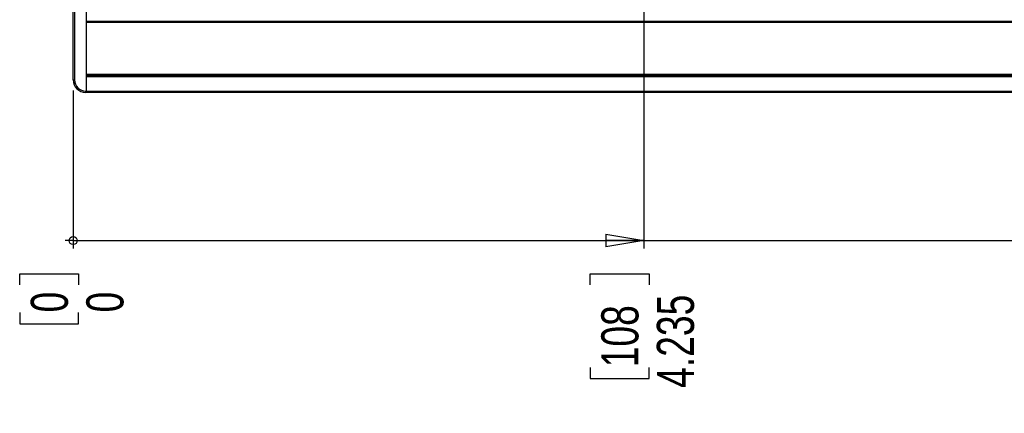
# Paper-space layout 'P3m-C' of a CAD drawing. Header units: inches. Extents: x 0.3 to 33.8, y 0.2 to 21.7.
# Tile 13 of 24: x 18.5 to 22.2, y 5.7 to 7.1. Entities that reach past the tile are written whole.
import ezdxf

# ---------------------------------------------------------------- set-up
doc = ezdxf.new("R2010")
doc.units = ezdxf.units.IN
doc.header["$MEASUREMENT"] = 0
doc.layers.add('BORDERS', color=7, linetype='Continuous')
doc.styles.add('SLDTEXTSTYLE0', font='TXT', dxfattribs={"width": 0.75})
doc.dimstyles.new('SLDDIMSTYLE10', dxfattribs={"dimtxt": 0.137795, "dimasz": 0.14, "dimexe": 0, "dimexo": 0.0625, "dimgap": 0.034449, "dimtad": 0, "dimtih": 1, "dimtoh": 1, "dimdec": 3, "dimlfac": 2, "dimrnd": 1e-09, "dimzin": 12, "dimdsep": 46, "dimtxsty": 'SLDTEXTSTYLE0', "dimblk1": 'CLOSED', "dimblk2": 'CLOSED', "dimsah": 1, "dimcen": 0.09, "dimadec": 0, "dimazin": 3, "dimtfac": 1, "dimtdec": 3, "dimtofl": 0, "dimtmove": 0, "dimatfit": 3, "dimldrblk": 'CLOSED', "dimfxl": 0, "dimfrac": 2, "dimtolj": 1, "dimtzin": 12, "dimarcsym": 0})
doc.dimstyles.new('SLDDIMSTYLE11', dxfattribs={"dimtxt": 0.137795, "dimasz": 0.14, "dimexe": 0, "dimexo": 0.0625, "dimgap": 0.034449, "dimtad": 0, "dimtih": 1, "dimtoh": 1, "dimdec": 3, "dimlfac": 2, "dimrnd": 1e-09, "dimzin": 4, "dimdsep": 46, "dimtxsty": 'SLDTEXTSTYLE0', "dimblk1": 'CLOSED', "dimblk2": 'CLOSED', "dimsah": 1, "dimcen": 0.09, "dimadec": 0, "dimazin": 1, "dimtfac": 1, "dimtdec": 3, "dimtofl": 0, "dimtmove": 0, "dimatfit": 3, "dimldrblk": 'CLOSED', "dimfxl": 0, "dimfrac": 2, "dimtolj": 1, "dimtzin": 12, "dimarcsym": 0})
doc.dimstyles.new('SLDDIMSTYLE9', dxfattribs={"dimtxt": 0.137795, "dimasz": 0.01, "dimexe": 0, "dimexo": 0.0625, "dimgap": 0.034449, "dimtad": 0, "dimtih": 1, "dimtoh": 1, "dimdec": 0, "dimlfac": 2, "dimrnd": 1e-09, "dimdsep": 46, "dimtxsty": 'SLDTEXTSTYLE0', "dimblk1": 'ORIGIN', "dimblk2": 'ORIGIN', "dimsah": 1, "dimcen": 0.09, "dimadec": 0, "dimazin": 2, "dimtfac": 1, "dimtdec": 0, "dimtofl": 0, "dimtmove": 0, "dimatfit": 3, "dimldrblk": 'ORIGIN', "dimfxl": 0, "dimfrac": 2, "dimtolj": 1, "dimtzin": 12, "dimarcsym": 0})

# ---------------------------------------------------------------- blocks, each defined once
blk = doc.blocks.new('_Origin')
at = {"color": 0, "linetype": 'ByBlock', "lineweight": -2}
blk.add_line((0, 0), (-1, 0), dxfattribs=at)
blk.add_circle((0, 0), 0.5, dxfattribs=at)
blk = doc.blocks.new('_D_41')
at = {"layer": 'BORDERS'}
for p, q in [((18.703, 6.869), (18.703, 6.282)), ((18.5045, 6.1472), (18.5045, 6.1892)), ((18.5045, 6.1892), (18.7233, 6.1892)), ((18.7233, 6.1892), (18.7233, 6.1472)), ((18.5045, 6.0454), (18.5045, 6.0034)), ((18.7233, 6.0034), (18.7233, 6.0454)), ((18.5045, 6.0034), (18.7233, 6.0034))]:
    blk.add_line(p, q, dxfattribs=at)
at = {"layer": 'BORDERS', "xscale": 0.03, "yscale": 0.03}
blk.add_blockref('_Origin', (18.703, 6.312), dxfattribs=at)
at = {"layer": 'BORDERS', "char_height": 0.1378, "attachment_point": 1, "rotation": 90, "style": 'SLDTEXTSTYLE0'}
for insert in [(18.5457, 6.0454), (18.7518, 6.0454)]:
    blk.add_mtext('0', dxfattribs=dict(at, insert=insert))
blk = doc.blocks.new('_Closed')
at = {"color": 0, "linetype": 'ByBlock', "lineweight": -2}
for p, q in [((-1, 0.166667), (0, 0)), ((-1, 0.166667), (-1, -0.166667)), ((0, 0), (-1, -0.166667)), ((0, 0), (-1, 0))]:
    blk.add_line(p, q, dxfattribs=at)
blk = doc.blocks.new('_D_42')
at = {"layer": 'BORDERS'}
for p, q in [((20.8203, 7.2672), (20.8203, 6.282)), ((18.703, 6.312), (20.8203, 6.312)), ((20.6218, 6.1472), (20.6218, 6.1892)), ((20.6218, 6.1892), (20.8405, 6.1892)), ((20.8405, 6.1892), (20.8405, 6.1472)), ((20.6218, 5.8417), (20.6218, 5.7997)), ((20.8405, 5.7997), (20.8405, 5.8417)), ((20.6218, 5.7997), (20.8405, 5.7997))]:
    blk.add_line(p, q, dxfattribs=at)
at = {"layer": 'BORDERS', "xscale": 0.14, "yscale": 0.14}
blk.add_blockref('_Closed', (20.8203, 6.312), dxfattribs=at)
at = {"layer": 'BORDERS', "char_height": 0.1378, "attachment_point": 1, "rotation": 90, "style": 'SLDTEXTSTYLE0'}
for s, insert in [('4.235', (20.8691, 5.7654)), ('108', (20.6629, 5.8417))]:
    blk.add_mtext(s, dxfattribs=dict(at, insert=insert))
blk = doc.blocks.new('_D_43')
at = {"layer": 'BORDERS'}
for p, q in [((22.7655, 7.8847), (22.7655, 6.282)), ((20.8203, 6.312), (22.7655, 6.312)), ((22.567, 6.1472), (22.567, 6.1892)), ((22.567, 6.1892), (22.7858, 6.1892)), ((22.7858, 6.1892), (22.7858, 6.1472)), ((22.567, 5.8417), (22.567, 5.7997)), ((22.7858, 5.7997), (22.7858, 5.8417)), ((22.567, 5.7997), (22.7858, 5.7997))]:
    blk.add_line(p, q, dxfattribs=at)
at = {"layer": 'BORDERS', "xscale": 0.14, "yscale": 0.14}
blk.add_blockref('_Closed', (22.7655, 6.312), dxfattribs=at)
at = {"layer": 'BORDERS', "char_height": 0.1378, "attachment_point": 1, "rotation": 90, "style": 'SLDTEXTSTYLE0'}
for s, insert in [('8.125', (22.8143, 5.7654)), ('206', (22.6082, 5.8417))]:
    blk.add_mtext(s, dxfattribs=dict(at, insert=insert))
blk = doc.blocks.new('_D_44')
at = {"layer": 'BORDERS'}
for p, q in [((24.7103, 7.2672), (24.7103, 6.282)), ((22.7655, 6.312), (24.7103, 6.312)), ((24.5118, 6.1039), (24.5118, 6.1459)), ((24.5118, 6.1459), (24.7305, 6.1459)), ((24.7305, 6.1459), (24.7305, 6.1039)), ((24.5118, 5.7984), (24.5118, 5.7564)), ((24.7305, 5.7564), (24.7305, 5.7984)), ((24.5118, 5.7564), (24.7305, 5.7564))]:
    blk.add_line(p, q, dxfattribs=at)
at = {"layer": 'BORDERS', "xscale": 0.14, "yscale": 0.14}
blk.add_blockref('_Closed', (24.7103, 6.312), dxfattribs=at)
at = {"layer": 'BORDERS', "char_height": 0.1378, "attachment_point": 1, "rotation": 90, "style": 'SLDTEXTSTYLE0'}
for s, insert in [('12.015', (24.7591, 5.6712)), ('305', (24.5529, 5.7984))]:
    blk.add_mtext(s, dxfattribs=dict(at, insert=insert))
blk = doc.blocks.new('_D_45')
at = {"layer": 'BORDERS'}
for p, q in [((26.828, 6.869), (26.828, 6.282)), ((24.7103, 6.312), (26.828, 6.312)), ((26.6295, 6.1039), (26.6295, 6.1459)), ((26.6295, 6.1459), (26.8483, 6.1459)), ((26.8483, 6.1459), (26.8483, 6.1039)), ((26.6295, 5.7984), (26.6295, 5.7564)), ((26.8483, 5.7564), (26.8483, 5.7984)), ((26.6295, 5.7564), (26.8483, 5.7564))]:
    blk.add_line(p, q, dxfattribs=at)
at = {"layer": 'BORDERS', "xscale": 0.14, "yscale": 0.14}
blk.add_blockref('_Closed', (26.828, 6.312), dxfattribs=at)
at = {"layer": 'BORDERS', "char_height": 0.1378, "attachment_point": 1, "rotation": 90, "style": 'SLDTEXTSTYLE0'}
for s, insert in [('16.250', (26.8768, 5.6712)), ('413', (26.6707, 5.7984))]:
    blk.add_mtext(s, dxfattribs=dict(at, insert=insert))

psp = doc.layouts.new('P3m-C')

# ---------------------------------------------------------------- linework, layer by layer
at = {"color": 7, "linetype": 'Continuous', "lineweight": 25}
for p, q in [((18.753, 6.86653), (18.753, 9.48153)), ((18.703, 6.9084), (18.703, 9.43965)), ((18.708, 9.43965), (18.708, 6.9084)), ((18.753, 7.12653), (26.778, 7.12653)), ((26.778, 7.12153), (18.753, 7.12153)), ((18.703, 6.9084), (18.708, 6.9084)), ((18.753, 6.92903), (26.778, 6.92903)), ((18.753, 6.92403), (26.778, 6.92403)), ((26.778, 6.91903), (18.753, 6.91903)), ((18.753, 6.86653), (18.753, 6.91903)), ((18.74988, 6.86653), (18.753, 6.86653)), ((18.74988, 6.86153), (18.74988, 6.86653)), ((18.753, 6.86153), (18.74988, 6.86153)), ((18.753, 6.86653), (18.753, 6.86153)), ((18.753, 6.86653), (26.778, 6.86653)), ((18.753, 6.86153), (18.753, 6.86653)), ((26.778, 6.86153), (18.753, 6.86153))]:
    psp.add_line(p, q, dxfattribs=at)
for radius in [0.04688, 0.04188]:
    psp.add_arc((18.74988, 6.9084), radius, 180, 270, dxfattribs=at)

# ---------------------------------------------------------------- dimensions: what is measured, and where the dimension line sits
at = {"layer": 'BORDERS'}
for feature_location, offset, origin, dimstyle, picture, middle in [((22.7655, 7.92403), (0, -1.64198), (18.703, 6.9084), 'SLDDIMSTYLE10', '_D_43', (22.7655, 5.99445)), ((20.8202547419, 7.3065262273), (0, -1.0244789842), (18.7030047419, 6.9084012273), 'SLDDIMSTYLE10', '_D_42', (20.8202547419, 5.9944474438)), ((24.7102547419, 7.3065262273), (0, -1.0244789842), (18.7030047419, 6.9084012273), 'SLDDIMSTYLE10', '_D_44', (24.7102547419, 5.9511471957)), ((18.7030047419, 6.9084012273), (0, -0.6263539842), (18.7030047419, 6.9084012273), 'SLDDIMSTYLE9', '_D_41', (18.7030047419, 6.0962628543)), ((26.828, 6.9084), (0, -0.62635), (18.703, 6.9084), 'SLDDIMSTYLE11', '_D_45', (26.828, 5.95115))]:
    dim = psp.add_ordinate_dim(feature_location=feature_location, offset=offset, dtype=1, origin=origin, dimstyle=dimstyle, dxfattribs=at)
    dim.commit()
    dim.dimension.update_dxf_attribs({"geometry": picture, "text_midpoint": middle})

doc.saveas('drawing.dxf')
